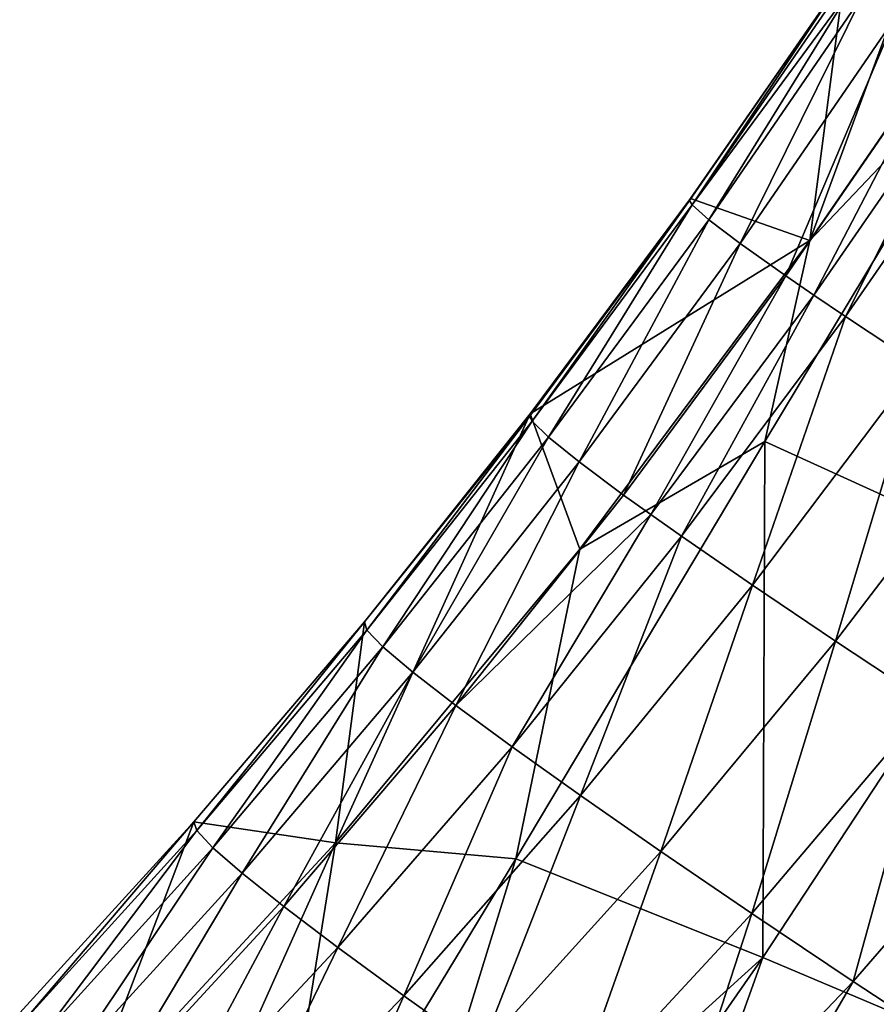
# Model space of a CAD drawing. Header units: metres. Extents: x -273 to -39, y -927 to -601.
# Tile 3 of 8: x -215 to -174, y -837 to -789. Entities that reach past the tile are written whole.
import ezdxf

# ---------------------------------------------------------------- set-up
doc = ezdxf.new("R2010")
doc.units = ezdxf.units.M

msp = doc.modelspace()

# ---------------------------------------------------------------- linework, layer by layer
at = {"layer": 'None'}
for points in [[(-175.613464, -787.304688, 1.152276), (-168.598969, -776.411743, 1.251065), (-177.256653, -799.940857, 0.200634)], [(-177.256653, -799.940857, 0.200634), (-168.598969, -776.411743, 1.251065), (-166.52742, -784.32019, 1.117316)], [(-177.256653, -799.940857, 0.200634), (-166.52742, -784.32019, 1.117316), (-167.296005, -789.445923, 3.802176)], [(-175.665024, -787.364502, 5.417639), (-175.613464, -787.304688, 1.152276), (-183.027466, -798.025269, 4.555099)], [(-175.613464, -787.304688, 1.152276), (-182.978317, -797.933411, 0.362318), (-183.027466, -798.025269, 4.555099)], [(-183.027466, -798.025269, 4.555099), (-182.897598, -798.224854, 8.733278), (-175.665024, -787.364502, 5.417639)], [(-182.978317, -797.933411, 0.362318), (-175.613464, -787.304688, 1.152276), (-177.256653, -799.940857, 0.200634)], [(-182.897598, -798.224854, 8.733278), (-175.53273, -787.532349, 9.672698), (-175.665024, -787.364502, 5.417639)], [(-182.897598, -798.224854, 8.733278), (-175.216949, -787.8078, 13.907353), (-175.53273, -787.532349, 9.672698)], [(-182.102921, -798.944519, 17.008118), (-175.216949, -787.8078, 13.907353), (-182.897598, -798.224854, 8.733278)], [(-182.102921, -798.944519, 17.008118), (-174.718567, -788.190247, 18.111546), (-175.216949, -787.8078, 13.907353)], [(-182.102921, -798.944519, 17.008118), (-180.602676, -800.084839, 25.111887), (-174.718567, -788.190247, 18.111546)], [(-180.602676, -800.084839, 25.111887), (-173.179581, -789.271912, 26.388615), (-174.718567, -788.190247, 18.111546)], [(-178.412094, -801.634277, 32.970963), (-173.179581, -789.271912, 26.388615), (-180.602676, -800.084839, 25.111887)], [(-173.179581, -789.271912, 26.388615), (-178.412094, -801.634277, 32.970963), (-170.931564, -790.766846, 34.425102)], [(-177.256653, -799.940857, 0.200634), (-167.296005, -789.445923, 3.802176), (-179.421417, -809.562195, 4.178916)], [(-179.421417, -809.562195, 4.178916), (-167.296005, -789.445923, 3.802176), (-166.985367, -815.235718, 20.384518)], [(-170.931564, -790.766846, 34.425102), (-178.412094, -801.634277, 32.970963), (-177.064529, -802.5578, 36.786285)], [(-169.548523, -791.664917, 38.329082), (-170.931564, -790.766846, 34.425102), (-177.064529, -802.5578, 36.786285)], [(-169.548523, -791.664917, 38.329082), (-177.064529, -802.5578, 36.786285), (-175.553116, -803.577515, 40.513828)], [(-167.997314, -792.660583, 42.144413), (-169.548523, -791.664917, 38.329082), (-175.553116, -803.577515, 40.513828)], [(-167.997314, -792.660583, 42.144413), (-175.553116, -803.577515, 40.513828), (-172.054184, -805.895447, 47.671837)], [(-183.027466, -798.025269, 4.555099), (-182.978317, -797.933411, 0.362318), (-190.694168, -808.370117, 2.891927)], [(-182.978317, -797.933411, 0.362318), (-190.65451, -808.250671, -1.207664), (-190.694168, -808.370117, 2.891927)], [(-190.561035, -808.596252, 6.973486), (-183.027466, -798.025269, 4.555099), (-190.694168, -808.370117, 2.891927)], [(-182.978317, -797.933411, 0.362318), (-177.256653, -799.940857, 0.200634), (-190.65451, -808.250671, -1.207664)], [(-182.897598, -798.224854, 8.733278), (-183.027466, -798.025269, 4.555099), (-190.561035, -808.596252, 6.973486)], [(-189.778336, -809.365479, 15.047648), (-182.897598, -798.224854, 8.733278), (-190.561035, -808.596252, 6.973486)], [(-189.778336, -809.365479, 15.047648), (-182.102921, -798.944519, 17.008118), (-182.897598, -798.224854, 8.733278)], [(-189.778336, -809.365479, 15.047648), (-188.31456, -810.5495, 22.945543), (-182.102921, -798.944519, 17.008118)], [(-188.31456, -810.5495, 22.945543), (-180.602676, -800.084839, 25.111887), (-182.102921, -798.944519, 17.008118)], [(-177.256653, -799.940857, 0.200634), (-188.274353, -814.723022, -2.131491), (-190.65451, -808.250671, -1.207664)], [(-188.31456, -810.5495, 22.945543), (-186.184326, -812.135925, 30.599131), (-180.602676, -800.084839, 25.111887)], [(-188.274353, -814.723022, -2.131491), (-177.256653, -799.940857, 0.200634), (-179.421417, -809.562195, 4.178916)], [(-186.184326, -812.135925, 30.599131), (-178.412094, -801.634277, 32.970963), (-180.602676, -800.084839, 25.111887)], [(-178.412094, -801.634277, 32.970963), (-186.184326, -812.135925, 30.599131), (-184.875565, -813.075073, 34.313568)], [(-177.064529, -802.5578, 36.786285), (-178.412094, -801.634277, 32.970963), (-184.875565, -813.075073, 34.313568)], [(-177.064529, -802.5578, 36.786285), (-184.875565, -813.075073, 34.313568), (-183.408524, -814.108521, 37.942345)], [(-175.553116, -803.577515, 40.513828), (-177.064529, -802.5578, 36.786285), (-183.408524, -814.108521, 37.942345)], [(-175.553116, -803.577515, 40.513828), (-183.408524, -814.108521, 37.942345), (-180.014191, -816.447693, 44.911793)], [(-172.054184, -805.895447, 47.671837), (-175.553116, -803.577515, 40.513828), (-180.014191, -816.447693, 44.911793)], [(-172.054184, -805.895447, 47.671837), (-180.014191, -816.447693, 44.911793), (-176.034195, -819.130554, 51.447456)], [(-167.949951, -808.565552, 54.37994), (-172.054184, -805.895447, 47.671837), (-176.034195, -819.130554, 51.447456)], [(-199.980621, -828.804077, -6.143128), (-198.599136, -818.214233, -3.541771), (-190.65451, -808.250671, -1.207664)], [(-190.65451, -808.250671, -1.207664), (-188.274353, -814.723022, -2.131491), (-199.980621, -828.804077, -6.143128)], [(-190.694168, -808.370117, 2.891927), (-190.65451, -808.250671, -1.207664), (-198.599136, -818.214233, -3.541771)], [(-198.483658, -818.603027, 4.416941), (-190.694168, -808.370117, 2.891927), (-198.599136, -818.214233, -3.541771)], [(-190.561035, -808.596252, 6.973486), (-190.694168, -808.370117, 2.891927), (-198.483658, -818.603027, 4.416941)], [(-197.707626, -819.40802, 12.261387), (-190.561035, -808.596252, 6.973486), (-198.483658, -818.603027, 4.416941)], [(-189.778336, -809.365479, 15.047648), (-190.561035, -808.596252, 6.973486), (-197.707626, -819.40802, 12.261387)], [(-167.949951, -808.565552, 54.37994), (-176.034195, -819.130554, 51.447456), (-171.506927, -822.130859, 57.493309)], [(-196.278992, -820.619263, 19.928217), (-189.778336, -809.365479, 15.047648), (-197.707626, -819.40802, 12.261387)], [(-188.31456, -810.5495, 22.945543), (-189.778336, -809.365479, 15.047648), (-196.278992, -820.619263, 19.928217)], [(-188.274353, -814.723022, -2.131491), (-179.421417, -809.562195, 4.178916), (-191.350372, -829.56311, 4.231885)], [(-191.350372, -829.56311, 4.231885), (-179.421417, -809.562195, 4.178916), (-179.518463, -834.294922, 19.275747)], [(-179.421417, -809.562195, 4.178916), (-166.985367, -815.235718, 20.384518), (-179.518463, -834.294922, 19.275747)], [(-194.211716, -822.223267, 27.355217), (-188.31456, -810.5495, 22.945543), (-196.278992, -820.619263, 19.928217)], [(-186.184326, -812.135925, 30.599131), (-188.31456, -810.5495, 22.945543), (-194.211716, -822.223267, 27.355217)], [(-184.875565, -813.075073, 34.313568), (-186.184326, -812.135925, 30.599131), (-194.211716, -822.223267, 27.355217)], [(-184.875565, -813.075073, 34.313568), (-194.211716, -822.223267, 27.355217), (-191.525574, -824.20343, 34.481987)], [(-183.408524, -814.108521, 37.942345), (-184.875565, -813.075073, 34.313568), (-191.525574, -824.20343, 34.481987)], [(-183.408524, -814.108521, 37.942345), (-191.525574, -824.20343, 34.481987), (-188.246002, -826.539551, 41.25058)], [(-180.014191, -816.447693, 44.911793), (-183.408524, -814.108521, 37.942345), (-188.246002, -826.539551, 41.25058)], [(-199.980621, -828.804077, -6.143128), (-188.274353, -814.723022, -2.131491), (-191.350372, -829.56311, 4.231885)], [(-179.518463, -834.294922, 19.275747), (-166.985367, -815.235718, 20.384518), (-166.870483, -839.645325, 33.598019)], [(-180.014191, -816.447693, 44.911793), (-188.246002, -826.539551, 41.25058), (-184.4039, -829.208679, 47.606144)], [(-176.034195, -819.130554, 51.447456), (-180.014191, -816.447693, 44.911793), (-184.4039, -829.208679, 47.606144)], [(-198.599136, -818.214233, -3.541771), (-206.766388, -827.788513, -6.618952), (-206.623245, -828.20874, 1.092437)], [(-206.766388, -827.788513, -6.618952), (-198.599136, -818.214233, -3.541771), (-199.980621, -828.804077, -6.143128)], [(-198.483658, -818.603027, 4.416941), (-198.599136, -818.214233, -3.541771), (-206.623245, -828.20874, 1.092437)], [(-206.623245, -828.20874, 1.092437), (-205.850922, -829.034668, 8.685819), (-198.483658, -818.603027, 4.416941)], [(-205.850922, -829.034668, 8.685819), (-197.707626, -819.40802, 12.261387), (-198.483658, -818.603027, 4.416941)], [(-197.707626, -819.40802, 12.261387), (-205.850922, -829.034668, 8.685819), (-204.457306, -830.255371, 16.103867)], [(-196.278992, -820.619263, 19.928217), (-197.707626, -819.40802, 12.261387), (-204.457306, -830.255371, 16.103867)], [(-176.034195, -819.130554, 51.447456), (-184.4039, -829.208679, 47.606144), (-180.035248, -832.184692, 53.497509)], [(-171.506927, -822.130859, 57.493309), (-176.034195, -819.130554, 51.447456), (-180.035248, -832.184692, 53.497509)], [(-204.457306, -830.255371, 16.103867), (-202.455688, -831.856689, 23.290276), (-196.278992, -820.619263, 19.928217)], [(-202.455688, -831.856689, 23.290276), (-194.211716, -822.223267, 27.355217), (-196.278992, -820.619263, 19.928217)], [(-194.211716, -822.223267, 27.355217), (-202.455688, -831.856689, 23.290276), (-199.864685, -833.821533, 30.190371)], [(-191.525574, -824.20343, 34.481987), (-194.211716, -822.223267, 27.355217), (-199.864685, -833.821533, 30.190371)], [(-171.506927, -822.130859, 57.493309), (-180.035248, -832.184692, 53.497509), (-175.180847, -835.438843, 58.877731)], [(-166.475922, -825.419556, 62.99794), (-171.506927, -822.130859, 57.493309), (-175.180847, -835.438843, 58.877731)], [(-191.525574, -824.20343, 34.481987), (-199.864685, -833.821533, 30.190371), (-196.708115, -836.129639, 36.751694)], [(-188.246002, -826.539551, 41.25058), (-191.525574, -824.20343, 34.481987), (-196.708115, -836.129639, 36.751694)], [(-166.475922, -825.419556, 62.99794), (-175.180847, -835.438843, 58.877731), (-172.585449, -837.160461, 61.362785)], [(-188.246002, -826.539551, 41.25058), (-196.708115, -836.129639, 36.751694), (-193.014709, -838.758118, 42.924568)], [(-184.4039, -829.208679, 47.606144), (-188.246002, -826.539551, 41.25058), (-193.014709, -838.758118, 42.924568)], [(-214.935791, -837.384216, -2.967438), (-206.766388, -827.788513, -6.618952), (-215.108612, -836.945251, -10.414367)], [(-215.108612, -836.945251, -10.414367), (-206.766388, -827.788513, -6.618952), (-212.170303, -842.000977, -11.634331)], [(-206.623245, -828.20874, 1.092437), (-206.766388, -827.788513, -6.618952), (-214.935791, -837.384216, -2.967438)], [(-212.170303, -842.000977, -11.634331), (-206.766388, -827.788513, -6.618952), (-199.980621, -828.804077, -6.143128)], [(-214.166885, -838.215515, 4.361241), (-206.623245, -828.20874, 1.092437), (-214.935791, -837.384216, -2.967438)], [(-205.850922, -829.034668, 8.685819), (-206.623245, -828.20874, 1.092437), (-214.166885, -838.215515, 4.361241)], [(-212.170303, -842.000977, -11.634331), (-199.980621, -828.804077, -6.143128), (-208.418549, -847.624084, -2.95334)], [(-208.418549, -847.624084, -2.95334), (-199.980621, -828.804077, -6.143128), (-203.265411, -849.272278, 3.988795)], [(-199.980621, -828.804077, -6.143128), (-191.350372, -829.56311, 4.231885), (-203.265411, -849.272278, 3.988795)], [(-212.809723, -839.427307, 11.52029), (-205.850922, -829.034668, 8.685819), (-214.166885, -838.215515, 4.361241)], [(-204.457306, -830.255371, 16.103867), (-205.850922, -829.034668, 8.685819), (-212.809723, -839.427307, 11.52029)], [(-184.4039, -829.208679, 47.606144), (-193.014709, -838.758118, 42.924568), (-188.817932, -841.681335, 48.66264)], [(-180.035248, -832.184692, 53.497509), (-184.4039, -829.208679, 47.606144), (-188.817932, -841.681335, 48.66264)], [(-203.265411, -849.272278, 3.988795), (-191.350372, -829.56311, 4.231885), (-197.961868, -851.048706, 10.776378)], [(-191.350372, -829.56311, 4.231885), (-179.518463, -834.294922, 19.275747), (-197.961868, -851.048706, 10.776378)], [(-210.877014, -841.005127, 18.459234), (-204.457306, -830.255371, 16.103867), (-212.809723, -839.427307, 11.52029)], [(-202.455688, -831.856689, 23.290276), (-204.457306, -830.255371, 16.103867), (-210.877014, -841.005127, 18.459234)], [(-208.386246, -842.93158, 25.129026), (-202.455688, -831.856689, 23.290276), (-210.877014, -841.005127, 18.459234)], [(-199.864685, -833.821533, 30.190371), (-202.455688, -831.856689, 23.290276), (-208.386246, -842.93158, 25.129026)], [(-180.035248, -832.184692, 53.497509), (-188.817932, -841.681335, 48.66264), (-184.155579, -844.871094, 53.923374)], [(-175.180847, -835.438843, 58.877731), (-180.035248, -832.184692, 53.497509), (-184.155579, -844.871094, 53.923374)], [(-205.359573, -845.186768, 31.482588), (-199.864685, -833.821533, 30.190371), (-208.386246, -842.93158, 25.129026)], [(-196.708115, -836.129639, 36.751694), (-199.864685, -833.821533, 30.190371), (-205.359573, -845.186768, 31.482588)], [(-197.961868, -851.048706, 10.776378), (-179.518463, -834.294922, 19.275747), (-192.511047, -852.959595, 17.399239)], [(-179.518463, -834.294922, 19.275747), (-186.915894, -855.011475, 23.846262), (-192.511047, -852.959595, 17.399239)], [(-179.518463, -834.294922, 19.275747), (-166.870483, -839.645325, 33.598019), (-186.915894, -855.011475, 23.846262)], [(-175.180847, -835.438843, 58.877731), (-184.155579, -844.871094, 53.923374), (-181.662766, -846.556458, 56.362614)], [(-172.585449, -837.160461, 61.362785), (-175.180847, -835.438843, 58.877731), (-181.662766, -846.556458, 56.362614)], [(-201.823547, -847.748108, 37.475288), (-196.708115, -836.129639, 36.751694), (-205.359573, -845.186768, 31.482588)], [(-193.014709, -838.758118, 42.924568), (-196.708115, -836.129639, 36.751694), (-201.823547, -847.748108, 37.475288)]]:
    msp.add_3dface(points, dxfattribs=at)

doc.saveas('drawing.dxf')
